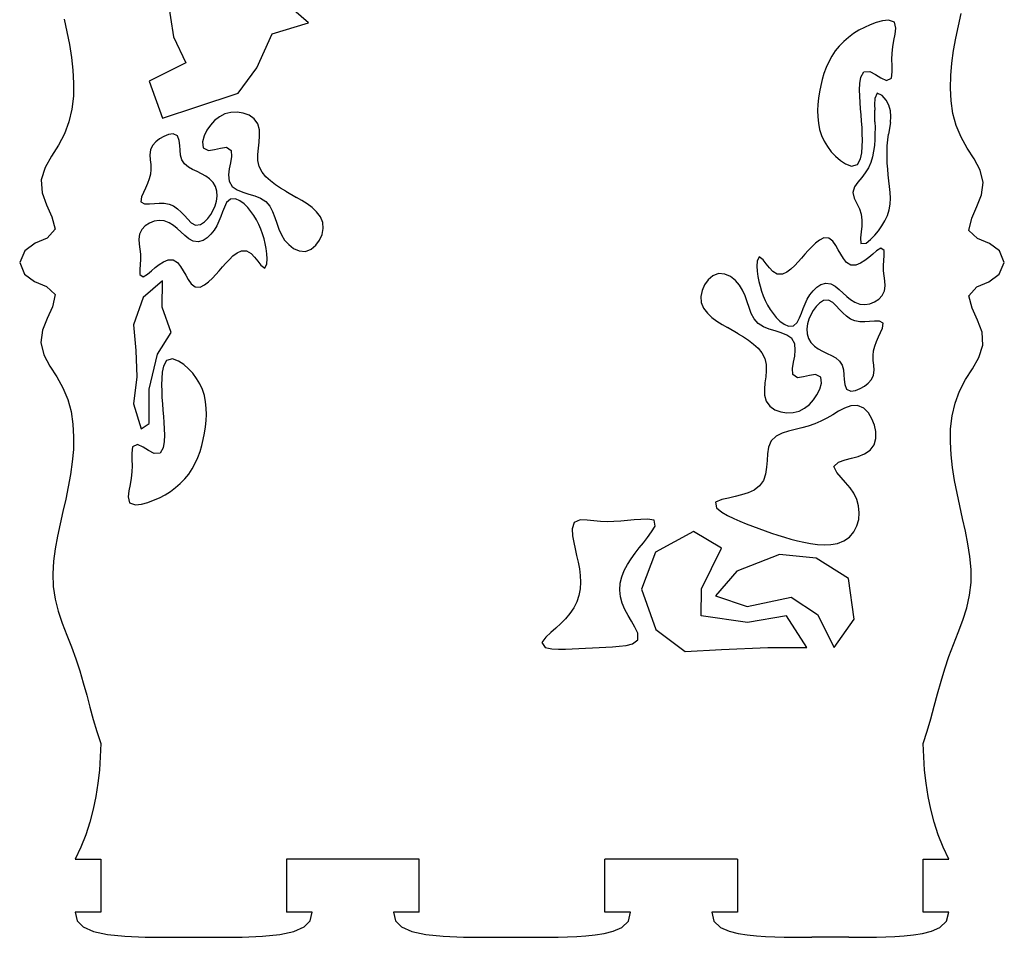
# Model space of a CAD drawing. Extents: x -113 to 113, y -103 to 103.
# Tile 3 of 6: x 22 to 57, y -102 to -70. Entities that reach past the tile are written whole.
import ezdxf

# ---------------------------------------------------------------- set-up
doc = ezdxf.new("R2010")
doc.units = 0
doc.header["$MEASUREMENT"] = 0
doc.layers.get('0').update_dxf_attribs({"linetype": 'CONTINUOUS'})

msp = doc.modelspace()

# ---------------------------------------------------------------- linework, layer by layer
for p, q in [((27.157, -68.78), (27.367, -70.159)), ((32.131, -69.669), (31.441, -69.069)), ((23.502, -69.541), (23.599, -69.988)), ((52.418, -69.598), (52.202, -69.657)), ((52.639, -69.572), (52.418, -69.598)), ((52.847, -69.64), (52.639, -69.572)), ((55.104, -69.769), (55.201, -69.333)), ((30.849, -70.055), (32.131, -69.669)), ((51.592, -69.932), (51.402, -70.05)), ((51.789, -69.827), (51.592, -69.932)), ((51.993, -69.735), (51.789, -69.827)), ((52.202, -69.657), (51.993, -69.735)), ((52.898, -69.852), (52.847, -69.64)), ((52.867, -70.074), (52.898, -69.852)), ((55.013, -70.207), (55.104, -69.769)), ((23.599, -69.988), (23.686, -70.438)), ((27.367, -70.159), (27.796, -71.082)), ((30.305, -71.258), (30.849, -70.055)), ((51.222, -70.181), (51.053, -70.327)), ((51.402, -70.05), (51.222, -70.181)), ((52.786, -70.513), (52.824, -70.292)), ((52.824, -70.292), (52.867, -70.074)), ((54.935, -70.647), (55.013, -70.207)), ((23.686, -70.438), (23.758, -70.89)), ((50.897, -70.487), (50.756, -70.661)), ((51.053, -70.327), (50.897, -70.487)), ((52.761, -70.734), (52.786, -70.513)), ((23.758, -70.89), (23.81, -71.345)), ((50.631, -70.846), (50.523, -71.042)), ((50.756, -70.661), (50.631, -70.846)), ((52.755, -70.958), (52.761, -70.734)), ((52.759, -71.181), (52.755, -70.958)), ((54.872, -71.089), (54.935, -70.647)), ((27.796, -71.082), (26.509, -71.729)), ((29.646, -72.152), (30.305, -71.258)), ((50.431, -71.245), (50.354, -71.455)), ((50.523, -71.042), (50.431, -71.245)), ((52.762, -71.404), (52.759, -71.181)), ((54.833, -71.535), (54.872, -71.089)), ((23.81, -71.345), (23.834, -71.803)), ((50.291, -71.669), (50.24, -71.887)), ((50.354, -71.455), (50.291, -71.669)), ((51.62, -71.81), (51.654, -71.589)), ((51.654, -71.589), (51.764, -71.399)), ((51.764, -71.399), (51.979, -71.391)), ((51.979, -71.391), (52.177, -71.493)), ((52.177, -71.493), (52.367, -71.611)), ((52.367, -71.611), (52.566, -71.711)), ((52.566, -71.711), (52.738, -71.626)), ((52.738, -71.626), (52.762, -71.404)), ((54.821, -71.981), (54.833, -71.535)), ((23.834, -71.803), (23.825, -72.261)), ((26.509, -71.729), (26.973, -73.041)), ((50.24, -71.887), (50.198, -72.106)), ((51.614, -72.033), (51.62, -71.81)), ((51.62, -72.256), (51.614, -72.033)), ((54.846, -72.428), (54.821, -71.981)), ((23.825, -72.261), (23.772, -72.716)), ((28.194, -72.641), (29.646, -72.152)), ((50.166, -72.327), (50.142, -72.549)), ((50.198, -72.106), (50.166, -72.327)), ((51.634, -72.479), (51.62, -72.256)), ((52.156, -72.343), (52.145, -72.551)), ((52.234, -72.158), (52.156, -72.343)), ((52.413, -72.24), (52.234, -72.158)), ((52.548, -72.398), (52.413, -72.24)), ((23.772, -72.716), (23.67, -73.163)), ((26.973, -73.041), (28.194, -72.641)), ((50.142, -72.549), (50.13, -72.772)), ((51.65, -72.702), (51.634, -72.479)), ((51.668, -72.924), (51.65, -72.702)), ((52.145, -72.551), (52.147, -72.758)), ((52.651, -72.578), (52.548, -72.398)), ((52.709, -72.777), (52.651, -72.578)), ((54.913, -72.87), (54.846, -72.428)), ((28.988, -72.985), (28.815, -73.12)), ((29.184, -72.889), (28.988, -72.985)), ((29.396, -72.835), (29.184, -72.889)), ((29.614, -72.826), (29.396, -72.835)), ((29.83, -72.859), (29.614, -72.826)), ((30.034, -72.937), (29.83, -72.859)), ((30.213, -73.063), (30.034, -72.937)), ((30.343, -73.237), (30.213, -73.063)), ((50.13, -72.772), (50.133, -72.996)), ((50.133, -72.996), (50.156, -73.218)), ((51.685, -73.147), (51.668, -72.924)), ((52.157, -73.172), (52.147, -72.758)), ((52.701, -73.19), (52.721, -72.984)), ((52.721, -72.984), (52.709, -72.777)), ((55.029, -73.302), (54.913, -72.87)), ((23.67, -73.163), (23.514, -73.594)), ((28.669, -73.282), (28.548, -73.464)), ((28.815, -73.12), (28.669, -73.282)), ((30.402, -73.447), (30.343, -73.237)), ((50.156, -73.218), (50.2, -73.437)), ((51.699, -73.37), (51.685, -73.147)), ((51.709, -73.593), (51.699, -73.37)), ((52.157, -73.172), (52.16, -73.379)), ((52.16, -73.379), (52.158, -73.586)), ((52.701, -73.19), (52.633, -73.599)), ((55.199, -73.715), (55.029, -73.302)), ((23.514, -73.594), (23.3, -73.998)), ((26.872, -73.768), (26.736, -73.876)), ((27.022, -73.682), (26.872, -73.768)), ((27.183, -73.62), (27.022, -73.682)), ((27.354, -73.597), (27.183, -73.62)), ((27.507, -73.668), (27.354, -73.597)), ((27.569, -73.827), (27.507, -73.668)), ((28.453, -73.661), (28.394, -73.871)), ((28.548, -73.464), (28.453, -73.661)), ((30.389, -73.883), (30.409, -73.665)), ((30.409, -73.665), (30.402, -73.447)), ((50.2, -73.437), (50.267, -73.65)), ((50.267, -73.65), (50.359, -73.854)), ((51.714, -73.816), (51.709, -73.593)), ((52.158, -73.586), (52.151, -73.793)), ((52.608, -73.805), (52.633, -73.599)), ((55.421, -74.103), (55.199, -73.715)), ((23.3, -73.998), (23.054, -74.385)), ((26.621, -74.005), (26.547, -74.161)), ((26.736, -73.876), (26.621, -74.005)), ((27.587, -73.999), (27.569, -73.827)), ((27.597, -74.172), (27.587, -73.999)), ((28.394, -73.871), (28.412, -74.085)), ((28.412, -74.085), (28.597, -74.179)), ((28.812, -74.149), (29.025, -74.098)), ((29.025, -74.098), (29.241, -74.067)), ((29.241, -74.067), (29.407, -74.178)), ((30.342, -74.317), (30.363, -74.099)), ((30.363, -74.099), (30.389, -73.883)), ((50.359, -73.854), (50.475, -74.045)), ((50.475, -74.045), (50.611, -74.222)), ((51.689, -74.262), (51.709, -74.039)), ((51.709, -74.039), (51.714, -73.816)), ((52.135, -74), (52.109, -74.206)), ((52.151, -73.793), (52.135, -74)), ((52.584, -74.219), (52.592, -74.011)), ((52.592, -74.011), (52.608, -73.805)), ((55.662, -74.48), (55.421, -74.103)), ((23.054, -74.385), (22.827, -74.783)), ((26.547, -74.161), (26.526, -74.333)), ((26.526, -74.333), (26.539, -74.505)), ((27.614, -74.344), (27.597, -74.172)), ((27.662, -74.51), (27.614, -74.344)), ((28.597, -74.179), (28.812, -74.149)), ((29.412, -74.396), (29.378, -74.611)), ((29.407, -74.178), (29.412, -74.396)), ((30.346, -74.535), (30.342, -74.317)), ((50.611, -74.222), (50.764, -74.385)), ((50.764, -74.385), (50.933, -74.532)), ((51.642, -74.48), (51.689, -74.262)), ((52.068, -74.409), (52.008, -74.608)), ((52.109, -74.206), (52.068, -74.409)), ((52.584, -74.426), (52.584, -74.219)), ((52.592, -74.633), (52.584, -74.426)), ((22.827, -74.783), (22.689, -75.218)), ((26.539, -74.505), (26.559, -74.677)), ((26.559, -74.677), (26.568, -74.849)), ((27.756, -74.656), (27.662, -74.51)), ((27.889, -74.767), (27.756, -74.656)), ((28.038, -74.853), (27.889, -74.767)), ((29.378, -74.611), (29.337, -74.826)), ((30.394, -74.748), (30.346, -74.535)), ((30.495, -74.942), (30.394, -74.748)), ((50.933, -74.532), (51.119, -74.656)), ((51.119, -74.656), (51.327, -74.734)), ((51.327, -74.734), (51.534, -74.674)), ((51.534, -74.674), (51.642, -74.48)), ((51.924, -74.798), (51.814, -74.973)), ((52.008, -74.608), (51.924, -74.798)), ((52.606, -74.84), (52.592, -74.633)), ((55.87, -74.875), (55.662, -74.48)), ((26.549, -75.021), (26.505, -75.188)), ((26.568, -74.849), (26.549, -75.021)), ((28.195, -74.927), (28.038, -74.853)), ((28.35, -75.002), (28.195, -74.927)), ((28.502, -75.085), (28.35, -75.002)), ((28.642, -75.187), (28.502, -75.085)), ((29.337, -74.826), (29.314, -75.043)), ((29.314, -75.043), (29.331, -75.26)), ((30.633, -75.111), (30.495, -74.942)), ((30.794, -75.258), (30.633, -75.111)), ((51.687, -75.138), (51.556, -75.298)), ((51.814, -74.973), (51.687, -75.138)), ((52.626, -75.046), (52.606, -74.84)), ((52.649, -75.252), (52.626, -75.046)), ((55.976, -75.308), (55.87, -74.875)), ((22.689, -75.218), (22.717, -75.674)), ((26.372, -75.508), (26.299, -75.664)), ((26.442, -75.35), (26.372, -75.508)), ((26.505, -75.188), (26.442, -75.35)), ((28.762, -75.31), (28.642, -75.187)), ((28.852, -75.458), (28.762, -75.31)), ((28.901, -75.624), (28.852, -75.458)), ((29.331, -75.26), (29.439, -75.448)), ((29.439, -75.448), (29.618, -75.572)), ((30.969, -75.389), (30.794, -75.258)), ((31.151, -75.509), (30.969, -75.389)), ((31.338, -75.622), (31.151, -75.509)), ((51.437, -75.468), (51.378, -75.665)), ((51.556, -75.298), (51.437, -75.468)), ((52.673, -75.458), (52.649, -75.252)), ((52.693, -75.664), (52.673, -75.458)), ((55.919, -75.749), (55.976, -75.308)), ((22.717, -75.674), (22.873, -76.104)), ((26.232, -75.824), (26.205, -75.993)), ((26.299, -75.664), (26.232, -75.824)), ((28.882, -75.968), (28.907, -75.797)), ((28.907, -75.797), (28.901, -75.624)), ((29.618, -75.572), (29.82, -75.655)), ((29.82, -75.655), (30.029, -75.719)), ((30.029, -75.719), (30.238, -75.783)), ((30.238, -75.783), (30.44, -75.864)), ((30.44, -75.864), (30.623, -75.983)), ((31.338, -75.622), (31.716, -75.84)), ((31.904, -75.951), (31.716, -75.84)), ((51.378, -75.665), (51.426, -75.866)), ((52.701, -75.871), (52.693, -75.664)), ((55.756, -76.166), (55.919, -75.749)), ((22.873, -76.104), (23.06, -76.522)), ((26.205, -75.993), (26.345, -76.071)), ((26.345, -76.071), (26.518, -76.067)), ((26.518, -76.067), (26.69, -76.052)), ((26.69, -76.052), (26.862, -76.042)), ((26.862, -76.042), (27.035, -76.046)), ((27.035, -76.046), (27.206, -76.076)), ((27.206, -76.076), (27.366, -76.141)), ((27.366, -76.141), (27.508, -76.24)), ((28.767, -76.293), (28.834, -76.134)), ((28.834, -76.134), (28.882, -75.968)), ((29.162, -76.179), (29.099, -76.348)), ((29.243, -76.02), (29.162, -76.179)), ((29.373, -75.899), (29.243, -76.02)), ((29.55, -75.891), (29.373, -75.899)), ((29.714, -75.963), (29.55, -75.891)), ((29.858, -76.07), (29.714, -75.963)), ((29.986, -76.197), (29.858, -76.07)), ((30.101, -76.335), (29.986, -76.197)), ((30.623, -75.983), (30.766, -76.149)), ((30.766, -76.149), (30.869, -76.341)), ((32.087, -76.07), (31.904, -75.951)), ((32.262, -76.2), (32.087, -76.07)), ((32.423, -76.348), (32.262, -76.2)), ((51.426, -75.866), (51.517, -76.052)), ((51.517, -76.052), (51.605, -76.24)), ((52.656, -76.283), (52.69, -76.078)), ((52.69, -76.078), (52.701, -75.871)), ((55.575, -76.574), (55.756, -76.166)), ((23.06, -76.522), (23.182, -76.962)), ((27.508, -76.24), (27.636, -76.357)), ((27.636, -76.357), (27.753, -76.484)), ((27.753, -76.484), (27.869, -76.612)), ((28.582, -76.585), (28.683, -76.444)), ((28.683, -76.444), (28.767, -76.293)), ((29.038, -76.516), (28.971, -76.683)), ((29.099, -76.348), (29.038, -76.516)), ((30.204, -76.482), (30.101, -76.335)), ((30.296, -76.635), (30.204, -76.482)), ((30.869, -76.341), (30.948, -76.544)), ((30.948, -76.544), (31.017, -76.751)), ((32.557, -76.521), (32.423, -76.348)), ((32.642, -76.722), (32.557, -76.521)), ((51.605, -76.24), (51.668, -76.437)), ((51.668, -76.437), (51.693, -76.643)), ((52.509, -76.67), (52.595, -76.481)), ((52.595, -76.481), (52.656, -76.283)), ((26.366, -76.847), (26.24, -76.976)), ((26.517, -76.751), (26.366, -76.847)), ((26.684, -76.684), (26.517, -76.751)), ((26.861, -76.653), (26.684, -76.684)), ((27.04, -76.669), (26.861, -76.653)), ((27.208, -76.732), (27.04, -76.669)), ((27.359, -76.829), (27.208, -76.732)), ((27.498, -76.942), (27.359, -76.829)), ((27.869, -76.612), (27.994, -76.732)), ((27.994, -76.732), (28.145, -76.815)), ((28.145, -76.815), (28.315, -76.8)), ((28.315, -76.8), (28.461, -76.708)), ((28.461, -76.708), (28.582, -76.585)), ((28.892, -76.844), (28.798, -76.997)), ((28.971, -76.683), (28.892, -76.844)), ((30.378, -76.795), (30.296, -76.635)), ((30.45, -76.96), (30.378, -76.795)), ((31.017, -76.751), (31.09, -76.957)), ((32.659, -76.939), (32.642, -76.722)), ((51.689, -76.85), (51.67, -77.057)), ((51.693, -76.643), (51.689, -76.85)), ((52.282, -77.016), (52.403, -76.848)), ((52.403, -76.848), (52.509, -76.67)), ((55.477, -77.006), (55.575, -76.574)), ((23.182, -76.962), (22.901, -77.285)), ((26.161, -77.137), (26.14, -77.315)), ((26.24, -76.976), (26.161, -77.137)), ((27.498, -76.942), (27.763, -77.184)), ((27.902, -77.298), (27.763, -77.184)), ((28.687, -77.138), (28.558, -77.263)), ((28.798, -76.997), (28.687, -77.138)), ((30.511, -77.128), (30.45, -76.96)), ((30.563, -77.3), (30.511, -77.128)), ((31.09, -76.957), (31.178, -77.157)), ((31.178, -77.157), (31.291, -77.345)), ((32.522, -77.351), (32.613, -77.152)), ((32.613, -77.152), (32.659, -76.939)), ((51.67, -77.057), (51.648, -77.263)), ((52.003, -77.323), (52.149, -77.175)), ((52.149, -77.175), (52.282, -77.016)), ((55.786, -77.297), (55.477, -77.006)), ((22.476, -77.455), (22.108, -77.724)), ((22.901, -77.285), (22.476, -77.455)), ((26.14, -77.315), (26.154, -77.495)), ((26.154, -77.495), (26.178, -77.672)), ((28.059, -77.385), (27.902, -77.298)), ((28.236, -77.413), (28.059, -77.385)), ((28.408, -77.362), (28.236, -77.413)), ((28.558, -77.263), (28.408, -77.362)), ((30.605, -77.474), (30.563, -77.3)), ((30.639, -77.65), (30.605, -77.474)), ((31.291, -77.345), (31.435, -77.509)), ((31.435, -77.509), (31.608, -77.642)), ((32.229, -77.672), (32.394, -77.528)), ((32.394, -77.528), (32.522, -77.351)), ((49.92, -77.583), (49.796, -77.713)), ((50.05, -77.46), (49.92, -77.583)), ((50.192, -77.35), (50.05, -77.46)), ((50.353, -77.271), (50.192, -77.35)), ((50.53, -77.275), (50.353, -77.271)), ((50.668, -77.387), (50.53, -77.275)), ((50.771, -77.534), (50.668, -77.387)), ((50.859, -77.69), (50.771, -77.534)), ((51.648, -77.263), (51.659, -77.468)), ((51.659, -77.468), (51.841, -77.452)), ((51.841, -77.452), (52.003, -77.323)), ((56.201, -77.465), (55.786, -77.297)), ((56.555, -77.732), (56.201, -77.465)), ((22.108, -77.724), (21.928, -78.14)), ((26.178, -77.672), (26.196, -77.85)), ((26.196, -77.85), (26.201, -78.03)), ((29.338, -78.032), (29.467, -77.908)), ((29.467, -77.908), (29.609, -77.798)), ((29.609, -77.798), (29.772, -77.724)), ((29.772, -77.724), (29.95, -77.727)), ((29.95, -77.727), (30.105, -77.818)), ((30.105, -77.818), (30.228, -77.949)), ((30.228, -77.949), (30.339, -78.09)), ((30.664, -77.828), (30.639, -77.65)), ((30.676, -78.007), (30.664, -77.828)), ((31.608, -77.642), (31.807, -77.732)), ((31.807, -77.732), (32.025, -77.748)), ((32.025, -77.748), (32.229, -77.672)), ((48.068, -77.945), (47.988, -78.094)), ((48.207, -78.049), (48.068, -77.945)), ((49.677, -77.846), (49.559, -77.982)), ((49.796, -77.713), (49.677, -77.846)), ((50.946, -77.847), (50.859, -77.69)), ((51.039, -78), (50.946, -77.847)), ((52.076, -77.844), (51.937, -77.958)), ((52.215, -77.731), (52.076, -77.844)), ((52.365, -77.634), (52.215, -77.731)), ((52.481, -77.714), (52.365, -77.634)), ((52.465, -78.072), (52.479, -77.893)), ((52.479, -77.893), (52.481, -77.714)), ((56.728, -78.14), (56.555, -77.732)), ((21.928, -78.14), (22.101, -78.548)), ((26.191, -78.209), (26.177, -78.388)), ((26.201, -78.03), (26.191, -78.209)), ((26.719, -78.322), (26.861, -78.213)), ((26.861, -78.213), (27.012, -78.115)), ((27.012, -78.115), (27.176, -78.044)), ((27.176, -78.044), (27.354, -78.043)), ((27.354, -78.043), (27.504, -78.14)), ((27.504, -78.14), (27.617, -78.28)), ((27.617, -78.28), (27.711, -78.433)), ((28.98, -78.434), (29.097, -78.299)), ((29.097, -78.299), (29.216, -78.164)), ((29.216, -78.164), (29.338, -78.032)), ((30.339, -78.09), (30.449, -78.232)), ((30.449, -78.232), (30.589, -78.336)), ((30.589, -78.336), (30.668, -78.186)), ((30.668, -78.186), (30.676, -78.007)), ((47.988, -78.094), (47.981, -78.273)), ((47.981, -78.273), (47.993, -78.452)), ((48.317, -78.19), (48.207, -78.049)), ((48.428, -78.331), (48.317, -78.19)), ((49.319, -78.248), (49.189, -78.373)), ((49.441, -78.117), (49.319, -78.248)), ((49.559, -77.982), (49.441, -78.117)), ((51.152, -78.14), (51.039, -78)), ((51.303, -78.237), (51.152, -78.14)), ((51.48, -78.237), (51.303, -78.237)), ((51.645, -78.165), (51.48, -78.237)), ((51.795, -78.067), (51.645, -78.165)), ((51.937, -77.958), (51.795, -78.067)), ((52.456, -78.251), (52.465, -78.072)), ((52.46, -78.43), (52.456, -78.251)), ((56.548, -78.557), (56.728, -78.14)), ((22.101, -78.548), (22.456, -78.816)), ((26.177, -78.388), (26.175, -78.567)), ((26.175, -78.567), (26.291, -78.647)), ((26.291, -78.647), (26.441, -78.549)), ((26.441, -78.549), (26.581, -78.436)), ((26.581, -78.436), (26.719, -78.322)), ((27.711, -78.433), (27.797, -78.59)), ((27.797, -78.59), (27.886, -78.746)), ((28.737, -78.698), (28.86, -78.568)), ((28.86, -78.568), (28.98, -78.434)), ((46.427, -78.609), (46.262, -78.752)), ((46.632, -78.532), (46.427, -78.609)), ((46.849, -78.548), (46.632, -78.532)), ((47.049, -78.638), (46.849, -78.548)), ((47.222, -78.772), (47.049, -78.638)), ((47.993, -78.452), (48.017, -78.63)), ((48.017, -78.63), (48.051, -78.806)), ((48.551, -78.463), (48.428, -78.331)), ((48.706, -78.553), (48.551, -78.463)), ((48.884, -78.556), (48.706, -78.553)), ((49.047, -78.482), (48.884, -78.556)), ((49.189, -78.373), (49.047, -78.482)), ((52.479, -78.608), (52.46, -78.43)), ((52.503, -78.786), (52.479, -78.608)), ((56.18, -78.825), (56.548, -78.557)), ((22.456, -78.816), (22.87, -78.983)), ((22.87, -78.983), (23.18, -79.274)), ((26.979, -78.789), (26.292, -79.375)), ((26.968, -79.717), (26.979, -78.789)), ((27.886, -78.746), (27.988, -78.894)), ((27.988, -78.894), (28.127, -79.005)), ((28.303, -79.009), (28.464, -78.93)), ((28.464, -78.93), (28.606, -78.821)), ((28.606, -78.821), (28.737, -78.698)), ((46.135, -78.93), (46.044, -79.128)), ((46.262, -78.752), (46.135, -78.93)), ((47.366, -78.936), (47.222, -78.772)), ((47.478, -79.123), (47.366, -78.936)), ((48.051, -78.806), (48.094, -78.98)), ((48.094, -78.98), (48.145, -79.152)), ((50.098, -79.017), (50.248, -78.918)), ((50.248, -78.918), (50.42, -78.867)), ((50.42, -78.867), (50.597, -78.895)), ((50.597, -78.895), (50.754, -78.982)), ((50.754, -78.982), (50.893, -79.096)), ((52.496, -79.144), (52.517, -78.966)), ((52.517, -78.966), (52.503, -78.786)), ((55.474, -79.319), (55.755, -78.996)), ((55.755, -78.996), (56.18, -78.825)), ((23.18, -79.274), (23.082, -79.706)), ((28.127, -79.005), (28.303, -79.009)), ((46.044, -79.128), (45.997, -79.341)), ((45.997, -79.341), (46.014, -79.559)), ((47.566, -79.323), (47.478, -79.123)), ((47.639, -79.529), (47.566, -79.323)), ((48.145, -79.152), (48.207, -79.321)), ((48.207, -79.321), (48.278, -79.485)), ((49.764, -79.436), (49.858, -79.283)), ((49.858, -79.283), (49.969, -79.142)), ((49.969, -79.142), (50.098, -79.017)), ((50.893, -79.096), (51.158, -79.338)), ((51.158, -79.338), (51.297, -79.452)), ((52.291, -79.433), (52.416, -79.305)), ((52.416, -79.305), (52.496, -79.144)), ((55.596, -79.758), (55.474, -79.319)), ((26.292, -79.375), (25.956, -80.342)), ((46.014, -79.559), (46.099, -79.76)), ((47.708, -79.736), (47.639, -79.529)), ((48.278, -79.485), (48.36, -79.645)), ((48.36, -79.645), (48.453, -79.799)), ((49.618, -79.764), (49.685, -79.598)), ((49.685, -79.598), (49.764, -79.436)), ((50.195, -79.572), (50.075, -79.696)), ((50.342, -79.48), (50.195, -79.572)), ((50.512, -79.466), (50.342, -79.48)), ((50.663, -79.549), (50.512, -79.466)), ((50.787, -79.668), (50.663, -79.549)), ((50.903, -79.797), (50.787, -79.668)), ((51.297, -79.452), (51.449, -79.548)), ((51.449, -79.548), (51.617, -79.611)), ((51.617, -79.611), (51.796, -79.627)), ((51.796, -79.627), (51.973, -79.597)), ((51.973, -79.597), (52.139, -79.53)), ((52.139, -79.53), (52.291, -79.433)), ((23.082, -79.706), (22.9, -80.115)), ((27.278, -80.616), (26.968, -79.717)), ((46.099, -79.76), (46.233, -79.933)), ((46.233, -79.933), (46.394, -80.081)), ((47.787, -79.939), (47.708, -79.736)), ((47.891, -80.132), (47.787, -79.939)), ((48.453, -79.799), (48.556, -79.946)), ((48.556, -79.946), (48.67, -80.084)), ((49.494, -80.101), (49.558, -79.933)), ((49.558, -79.933), (49.618, -79.764)), ((49.89, -79.987), (49.823, -80.146)), ((49.974, -79.836), (49.89, -79.987)), ((50.075, -79.696), (49.974, -79.836)), ((51.021, -79.923), (50.903, -79.797)), ((51.148, -80.04), (51.021, -79.923)), ((51.291, -80.139), (51.148, -80.04)), ((55.783, -80.176), (55.596, -79.758)), ((22.9, -80.115), (22.738, -80.531)), ((25.956, -80.342), (26.034, -81.248)), ((46.394, -80.081), (46.569, -80.21)), ((46.569, -80.21), (46.753, -80.329)), ((46.753, -80.329), (46.94, -80.441)), ((48.033, -80.297), (47.891, -80.132)), ((48.216, -80.416), (48.033, -80.297)), ((48.67, -80.084), (48.799, -80.21)), ((48.799, -80.21), (48.943, -80.317)), ((48.943, -80.317), (49.106, -80.389)), ((49.106, -80.389), (49.283, -80.381)), ((49.283, -80.381), (49.413, -80.261)), ((49.413, -80.261), (49.494, -80.101)), ((49.774, -80.312), (49.749, -80.484)), ((49.823, -80.146), (49.774, -80.312)), ((51.45, -80.205), (51.291, -80.139)), ((51.621, -80.234), (51.45, -80.205)), ((51.794, -80.239), (51.621, -80.234)), ((51.967, -80.228), (51.794, -80.239)), ((52.139, -80.214), (51.967, -80.228)), ((52.312, -80.209), (52.139, -80.214)), ((52.452, -80.288), (52.312, -80.209)), ((52.424, -80.457), (52.452, -80.288)), ((55.94, -80.607), (55.783, -80.176)), ((22.738, -80.531), (22.68, -80.973)), ((26.794, -81.379), (27.278, -80.616)), ((47.319, -80.659), (46.94, -80.441)), ((47.319, -80.659), (47.505, -80.771)), ((48.419, -80.497), (48.216, -80.416)), ((48.627, -80.561), (48.419, -80.497)), ((48.836, -80.626), (48.627, -80.561)), ((49.038, -80.708), (48.836, -80.626)), ((49.218, -80.832), (49.038, -80.708)), ((49.749, -80.484), (49.756, -80.657)), ((49.756, -80.657), (49.804, -80.822)), ((52.285, -80.773), (52.357, -80.616)), ((52.357, -80.616), (52.424, -80.457)), ((55.967, -81.062), (55.94, -80.607)), ((22.68, -80.973), (22.786, -81.406)), ((47.505, -80.771), (47.688, -80.891)), ((47.688, -80.891), (47.862, -81.022)), ((47.862, -81.022), (48.023, -81.17)), ((49.326, -81.02), (49.218, -80.832)), ((49.342, -81.238), (49.326, -81.02)), ((49.804, -80.822), (49.894, -80.97)), ((49.894, -80.97), (50.015, -81.094)), ((52.151, -81.092), (52.214, -80.931)), ((52.214, -80.931), (52.285, -80.773)), ((55.829, -81.498), (55.967, -81.062)), ((22.786, -81.406), (22.995, -81.801)), ((26.034, -81.248), (26.068, -82.184)), ((26.5, -82.619), (26.794, -81.379)), ((48.023, -81.17), (48.162, -81.339)), ((48.162, -81.339), (48.262, -81.533)), ((49.319, -81.454), (49.342, -81.238)), ((50.015, -81.094), (50.154, -81.195)), ((50.154, -81.195), (50.306, -81.278)), ((50.306, -81.278), (50.462, -81.353)), ((50.462, -81.353), (50.618, -81.427)), ((50.618, -81.427), (50.768, -81.513)), ((52.089, -81.431), (52.107, -81.259)), ((52.097, -81.604), (52.089, -81.431)), ((52.107, -81.259), (52.151, -81.092)), ((27.122, -81.606), (27.014, -81.8)), ((27.329, -81.546), (27.122, -81.606)), ((27.538, -81.625), (27.329, -81.546)), ((27.724, -81.748), (27.538, -81.625)), ((27.892, -81.895), (27.724, -81.748)), ((48.262, -81.533), (48.311, -81.745)), ((48.311, -81.745), (48.314, -81.964)), ((49.245, -81.885), (49.279, -81.669)), ((49.279, -81.669), (49.319, -81.454)), ((50.768, -81.513), (50.901, -81.625)), ((50.901, -81.625), (50.994, -81.77)), ((50.994, -81.77), (51.043, -81.936)), ((52.117, -81.775), (52.097, -81.604)), ((52.13, -81.948), (52.117, -81.775)), ((55.602, -81.895), (55.829, -81.498)), ((22.995, -81.801), (23.235, -82.178)), ((26.967, -82.018), (26.948, -82.241)), ((27.014, -81.8), (26.967, -82.018)), ((28.046, -82.058), (27.892, -81.895)), ((28.182, -82.235), (28.046, -82.058)), ((48.314, -81.964), (48.294, -82.181)), ((49.249, -82.102), (49.245, -81.885)), ((49.415, -82.214), (49.249, -82.102)), ((50.06, -82.101), (49.844, -82.132)), ((50.244, -82.195), (50.06, -82.101)), ((51.043, -81.936), (51.06, -82.108)), ((51.06, -82.108), (51.069, -82.281)), ((52.036, -82.275), (52.109, -82.119)), ((52.109, -82.119), (52.13, -81.948)), ((55.356, -82.282), (55.602, -81.895)), ((23.235, -82.178), (23.457, -82.565)), ((26.068, -82.184), (25.949, -83.135)), ((26.948, -82.241), (26.943, -82.464)), ((26.943, -82.464), (26.947, -82.688)), ((28.297, -82.427), (28.182, -82.235)), ((28.389, -82.63), (28.297, -82.427)), ((48.267, -82.398), (48.248, -82.615)), ((48.294, -82.181), (48.267, -82.398)), ((49.631, -82.182), (49.415, -82.214)), ((49.844, -82.132), (49.631, -82.182)), ((50.203, -82.62), (50.263, -82.41)), ((50.263, -82.41), (50.244, -82.195)), ((51.069, -82.281), (51.087, -82.453)), ((51.087, -82.453), (51.15, -82.613)), ((51.785, -82.512), (51.92, -82.405)), ((51.92, -82.405), (52.036, -82.275)), ((55.143, -82.687), (55.356, -82.282)), ((23.457, -82.565), (23.627, -82.979)), ((26.508, -83.826), (26.5, -82.619)), ((26.947, -82.688), (26.957, -82.911)), ((28.457, -82.843), (28.389, -82.63)), ((48.248, -82.615), (48.255, -82.833)), ((49.987, -82.998), (50.108, -82.816)), ((50.108, -82.816), (50.203, -82.62)), ((51.15, -82.613), (51.302, -82.683)), ((51.302, -82.683), (51.474, -82.66)), ((51.474, -82.66), (51.635, -82.598)), ((51.635, -82.598), (51.785, -82.512)), ((54.986, -83.118), (55.143, -82.687)), ((23.627, -82.979), (23.743, -83.411)), ((25.949, -83.135), (26.224, -84.02)), ((26.957, -82.911), (26.971, -83.133)), ((26.971, -83.133), (26.988, -83.356)), ((28.501, -83.062), (28.457, -82.843)), ((28.523, -83.285), (28.501, -83.062)), ((48.255, -82.833), (48.314, -83.043)), ((48.314, -83.043), (48.444, -83.218)), ((49.669, -83.295), (49.841, -83.161)), ((49.841, -83.161), (49.987, -82.998)), ((54.884, -83.564), (54.986, -83.118)), ((23.743, -83.411), (23.811, -83.853)), ((26.988, -83.356), (27.006, -83.579)), ((28.514, -83.731), (28.526, -83.508)), ((28.526, -83.508), (28.523, -83.285)), ((48.444, -83.218), (48.622, -83.343)), ((48.622, -83.343), (48.826, -83.421)), ((48.826, -83.421), (49.042, -83.455)), ((49.042, -83.455), (49.26, -83.445)), ((49.26, -83.445), (49.472, -83.392)), ((49.472, -83.392), (49.669, -83.295)), ((50.869, -83.399), (50.664, -83.522)), ((51.08, -83.287), (50.869, -83.399)), ((51.304, -83.204), (51.08, -83.287)), ((51.542, -83.191), (51.304, -83.204)), ((51.759, -83.289), (51.542, -83.191)), ((51.925, -83.46), (51.759, -83.289)), ((52.05, -83.663), (51.925, -83.46)), ((23.811, -83.853), (23.835, -84.299)), ((26.224, -84.02), (26.508, -83.826)), ((27.006, -83.579), (27.023, -83.801)), ((27.023, -83.801), (27.036, -84.024)), ((28.491, -83.953), (28.514, -83.731)), ((50.026, -83.848), (49.799, -83.923)), ((50.246, -83.754), (50.026, -83.848)), ((50.458, -83.643), (50.246, -83.754)), ((50.664, -83.522), (50.458, -83.643)), ((52.139, -83.886), (52.05, -83.663)), ((54.832, -84.02), (54.884, -83.564)), ((27.036, -84.024), (27.043, -84.247)), ((28.416, -84.393), (28.458, -84.174)), ((28.458, -84.174), (28.491, -83.953)), ((48.877, -84.174), (48.664, -84.282)), ((49.105, -84.1), (48.877, -84.174)), ((49.336, -84.041), (49.105, -84.1)), ((49.568, -83.985), (49.336, -84.041)), ((49.799, -83.923), (49.568, -83.985)), ((52.19, -84.119), (52.139, -83.886)), ((52.193, -84.358), (52.19, -84.119)), ((54.822, -84.478), (54.832, -84.02)), ((23.835, -84.299), (23.824, -84.746)), ((27.037, -84.471), (27.003, -84.691)), ((27.043, -84.247), (27.037, -84.471)), ((28.365, -84.611), (28.416, -84.393)), ((48.492, -84.448), (48.399, -84.668)), ((48.664, -84.282), (48.492, -84.448)), ((52.131, -84.589), (52.193, -84.358)), ((54.846, -84.935), (54.822, -84.478)), ((23.824, -84.746), (23.784, -85.191)), ((25.918, -84.655), (25.894, -84.876)), ((25.894, -84.876), (25.897, -85.099)), ((26.09, -84.569), (25.918, -84.655)), ((26.289, -84.669), (26.09, -84.569)), ((26.479, -84.788), (26.289, -84.669)), ((26.678, -84.889), (26.479, -84.788)), ((26.893, -84.881), (26.678, -84.889)), ((27.003, -84.691), (26.893, -84.881)), ((28.225, -85.035), (28.302, -84.825)), ((28.302, -84.825), (28.365, -84.611)), ((48.361, -84.904), (48.344, -85.142)), ((48.399, -84.668), (48.361, -84.904)), ((51.562, -84.994), (51.784, -84.905)), ((51.784, -84.905), (51.985, -84.777)), ((51.985, -84.777), (52.131, -84.589)), ((23.784, -85.191), (23.722, -85.633)), ((25.897, -85.099), (25.902, -85.323)), ((28.025, -85.434), (28.133, -85.239)), ((28.133, -85.239), (28.225, -85.035)), ((48.344, -85.142), (48.326, -85.38)), ((50.707, -85.348), (50.873, -85.193)), ((50.873, -85.193), (51.101, -85.121)), ((51.101, -85.121), (51.332, -85.061)), ((51.332, -85.061), (51.562, -84.994)), ((54.898, -85.39), (54.846, -84.935)), ((25.895, -85.546), (25.87, -85.768)), ((25.902, -85.323), (25.895, -85.546)), ((27.901, -85.619), (28.025, -85.434)), ((48.326, -85.38), (48.29, -85.617)), ((50.805, -85.562), (50.707, -85.348)), ((50.961, -85.743), (50.805, -85.562)), ((54.97, -85.843), (54.898, -85.39)), ((23.722, -85.633), (23.643, -86.073)), ((25.87, -85.768), (25.832, -85.988)), ((27.435, -86.099), (27.604, -85.953)), ((27.604, -85.953), (27.76, -85.793)), ((27.76, -85.793), (27.901, -85.619)), ((48.216, -85.844), (48.079, -86.041)), ((48.29, -85.617), (48.216, -85.844)), ((51.121, -85.92), (50.961, -85.743)), ((51.275, -86.103), (51.121, -85.92)), ((55.057, -86.292), (54.97, -85.843)), ((23.643, -86.073), (23.553, -86.511)), ((25.789, -86.207), (25.758, -86.428)), ((25.832, -85.988), (25.789, -86.207)), ((27.064, -86.349), (27.254, -86.231)), ((27.254, -86.231), (27.435, -86.099)), ((47.671, -86.284), (47.444, -86.359)), ((47.888, -86.184), (47.671, -86.284)), ((48.079, -86.041), (47.888, -86.184)), ((51.411, -86.3), (51.275, -86.103)), ((51.515, -86.515), (51.411, -86.3)), ((55.154, -86.74), (55.057, -86.292)), ((23.553, -86.511), (23.455, -86.947)), ((25.758, -86.428), (25.809, -86.641)), ((25.809, -86.641), (26.017, -86.708)), ((26.238, -86.683), (26.454, -86.623)), ((26.454, -86.623), (26.663, -86.546)), ((26.663, -86.546), (26.867, -86.454)), ((26.867, -86.454), (27.064, -86.349)), ((46.746, -86.523), (46.525, -86.611)), ((46.525, -86.611), (46.552, -86.816)), ((46.979, -86.468), (46.746, -86.523)), ((47.212, -86.417), (46.979, -86.468)), ((47.444, -86.359), (47.212, -86.417)), ((51.579, -86.746), (51.515, -86.515)), ((23.455, -86.947), (23.357, -87.383)), ((26.017, -86.708), (26.238, -86.683)), ((46.552, -86.816), (46.741, -86.962)), ((46.741, -86.962), (46.949, -87.081)), ((51.601, -86.984), (51.579, -86.746)), ((51.581, -87.222), (51.601, -86.984)), ((55.256, -87.186), (55.154, -86.74)), ((41.529, -87.335), (41.458, -87.56)), ((41.742, -87.24), (41.529, -87.335)), ((41.98, -87.244), (41.742, -87.24)), ((42.218, -87.27), (41.98, -87.244)), ((42.455, -87.293), (42.218, -87.27)), ((42.693, -87.303), (42.455, -87.293)), ((42.932, -87.3), (42.693, -87.303)), ((43.17, -87.285), (42.932, -87.3)), ((43.408, -87.265), (43.17, -87.285)), ((43.645, -87.242), (43.408, -87.265)), ((43.883, -87.221), (43.645, -87.242)), ((44.121, -87.211), (43.883, -87.221)), ((44.355, -87.25), (44.121, -87.211)), ((44.385, -87.461), (44.355, -87.25)), ((46.949, -87.081), (47.163, -87.187)), ((47.163, -87.187), (47.381, -87.285)), ((47.381, -87.285), (47.601, -87.377)), ((51.518, -87.453), (51.581, -87.222)), ((55.354, -87.634), (55.256, -87.186)), ((23.357, -87.383), (23.263, -87.82)), ((41.458, -87.56), (41.469, -87.798)), ((44.121, -87.857), (44.263, -87.666)), ((44.263, -87.666), (44.385, -87.461)), ((45.742, -87.647), (44.396, -88.384)), ((46.727, -88.239), (45.742, -87.647)), ((47.601, -87.377), (47.823, -87.465)), ((47.823, -87.465), (48.047, -87.549)), ((48.047, -87.549), (48.272, -87.629)), ((48.272, -87.629), (48.498, -87.706)), ((51.256, -87.849), (51.411, -87.667)), ((51.411, -87.667), (51.518, -87.453)), ((55.443, -88.083), (55.354, -87.634)), ((23.263, -87.82), (23.183, -88.26)), ((41.469, -87.798), (41.508, -88.034)), ((41.508, -88.034), (41.558, -88.267)), ((43.824, -88.231), (43.973, -88.045)), ((43.973, -88.045), (44.121, -87.857)), ((48.498, -87.706), (48.726, -87.78)), ((48.726, -87.78), (48.954, -87.851)), ((48.954, -87.851), (49.184, -87.917)), ((49.184, -87.917), (49.415, -87.977)), ((49.415, -87.977), (49.648, -88.03)), ((49.648, -88.03), (49.883, -88.073)), ((50.834, -88.068), (51.058, -87.984)), ((51.058, -87.984), (51.256, -87.849)), ((23.183, -88.26), (23.125, -88.703)), ((41.558, -88.267), (41.612, -88.499)), ((43.679, -88.42), (43.824, -88.231)), ((44.396, -88.384), (43.908, -89.689)), ((46.025, -89.679), (46.727, -88.239)), ((49.883, -88.073), (50.12, -88.104)), ((50.12, -88.104), (50.359, -88.118)), ((50.359, -88.118), (50.598, -88.108)), ((50.598, -88.108), (50.834, -88.068)), ((55.512, -88.536), (55.443, -88.083)), ((23.125, -88.703), (23.098, -89.149)), ((41.612, -88.499), (41.664, -88.732)), ((41.664, -88.732), (41.71, -88.966)), ((43.41, -88.815), (43.539, -88.614)), ((43.539, -88.614), (43.679, -88.42)), ((48.788, -88.459), (47.271, -89.05)), ((50.084, -88.598), (48.788, -88.459)), ((51.222, -89.306), (50.084, -88.598)), ((55.553, -88.992), (55.512, -88.536)), ((41.71, -88.966), (41.741, -89.203)), ((43.21, -89.248), (43.297, -89.026)), ((43.297, -89.026), (43.41, -88.815)), ((47.271, -89.05), (46.519, -89.921)), ((55.554, -89.45), (55.553, -88.992)), ((23.098, -89.149), (23.112, -89.595)), ((41.741, -89.203), (41.752, -89.441)), ((43.155, -89.481), (43.21, -89.248)), ((51.425, -90.754), (51.222, -89.306)), ((23.112, -89.595), (23.178, -90.038)), ((41.738, -89.68), (41.693, -89.914)), ((41.752, -89.441), (41.738, -89.68)), ((43.139, -89.719), (43.155, -89.481)), ((43.164, -89.957), (43.139, -89.719)), ((43.908, -89.689), (44.408, -91.119)), ((46.013, -90.635), (46.025, -89.679)), ((55.503, -89.906), (55.554, -89.45)), ((23.178, -90.038), (23.291, -90.47)), ((41.693, -89.914), (41.616, -90.14)), ((43.227, -90.187), (43.164, -89.957)), ((46.519, -89.921), (47.645, -90.301)), ((47.645, -90.301), (49.201, -89.968)), ((49.201, -89.968), (50.125, -90.583)), ((55.4, -90.352), (55.503, -89.906)), ((23.291, -90.47), (23.435, -90.893)), ((41.508, -90.353), (41.374, -90.551)), ((41.616, -90.14), (41.508, -90.353)), ((43.32, -90.407), (43.227, -90.187)), ((43.433, -90.617), (43.32, -90.407)), ((55.26, -90.788), (55.4, -90.352)), ((41.219, -90.733), (41.051, -90.902)), ((41.374, -90.551), (41.219, -90.733)), ((43.555, -90.822), (43.433, -90.617)), ((43.675, -91.028), (43.555, -90.822)), ((47.649, -90.872), (46.013, -90.635)), ((49.035, -90.63), (47.649, -90.872)), ((49.752, -91.746), (49.035, -90.63)), ((50.125, -90.583), (50.712, -91.746)), ((50.712, -91.746), (51.425, -90.754)), ((55.098, -91.217), (55.26, -90.788)), ((23.435, -90.893), (23.595, -91.31)), ((40.874, -91.063), (40.697, -91.222)), ((41.051, -90.902), (40.874, -91.063)), ((43.774, -91.245), (43.675, -91.028)), ((44.408, -91.119), (45.444, -91.886)), ((23.595, -91.31), (23.758, -91.727)), ((40.522, -91.385), (40.383, -91.578)), ((40.697, -91.222), (40.522, -91.385)), ((43.589, -91.618), (43.777, -91.479)), ((43.777, -91.479), (43.774, -91.245)), ((54.93, -91.643), (55.098, -91.217)), ((23.758, -91.727), (23.913, -92.146)), ((40.383, -91.578), (40.504, -91.75)), ((40.504, -91.75), (40.738, -91.795)), ((40.738, -91.795), (40.976, -91.809)), ((40.976, -91.809), (41.215, -91.809)), ((41.215, -91.809), (41.454, -91.802)), ((41.454, -91.802), (41.692, -91.791)), ((41.692, -91.791), (41.93, -91.778)), ((41.93, -91.778), (42.168, -91.764)), ((42.168, -91.764), (42.406, -91.751)), ((42.406, -91.751), (42.645, -91.738)), ((42.645, -91.738), (42.883, -91.724)), ((42.883, -91.724), (43.121, -91.706)), ((43.121, -91.706), (43.358, -91.676)), ((43.358, -91.676), (43.589, -91.618)), ((45.444, -91.886), (46.732, -91.819)), ((46.732, -91.819), (48.365, -91.755)), ((48.365, -91.755), (49.752, -91.746)), ((54.77, -92.072), (54.93, -91.643)), ((23.913, -92.146), (24.051, -92.57)), ((54.625, -92.507), (54.77, -92.072)), ((54.494, -92.945), (54.625, -92.507)), ((24.051, -92.57), (24.177, -92.999)), ((24.177, -92.999), (24.296, -93.43)), ((54.372, -93.387), (54.494, -92.945)), ((24.296, -93.43), (24.41, -93.862)), ((54.255, -93.83), (54.372, -93.387)), ((24.41, -93.862), (24.528, -94.293)), ((54.135, -94.272), (54.255, -93.83)), ((24.528, -94.293), (24.657, -94.721)), ((54.002, -94.71), (54.135, -94.272)), ((24.657, -94.721), (24.797, -95.145)), ((53.859, -95.145), (54.002, -94.71)), ((24.797, -95.145), (24.777, -95.614)), ((53.88, -95.614), (53.859, -95.145)), ((24.777, -95.614), (24.745, -96.082)), ((53.911, -96.082), (53.88, -95.614)), ((24.745, -96.082), (24.693, -96.548)), ((53.963, -96.548), (53.911, -96.082)), ((24.693, -96.548), (24.62, -97.012)), ((54.037, -97.012), (53.963, -96.548)), ((24.62, -97.012), (24.525, -97.471)), ((54.131, -97.471), (54.037, -97.012)), ((24.525, -97.471), (24.408, -97.926)), ((54.249, -97.926), (54.131, -97.471)), ((24.408, -97.926), (24.264, -98.373)), ((54.392, -98.373), (54.249, -97.926)), ((24.264, -98.373), (24.089, -98.808)), ((54.567, -98.808), (54.392, -98.373)), ((24.089, -98.808), (23.893, -99.234)), ((54.764, -99.234), (54.567, -98.808)), ((23.893, -99.234), (24.797, -99.234)), ((24.797, -99.234), (24.797, -101.109)), ((31.359, -99.234), (31.359, -101.109)), ((36.047, -99.234), (31.359, -99.234)), ((36.047, -101.109), (36.047, -99.234)), ((42.609, -101.109), (42.609, -99.234)), ((47.297, -99.234), (42.609, -99.234)), ((47.297, -99.234), (47.297, -101.109)), ((53.859, -99.234), (54.764, -99.234)), ((53.859, -101.109), (53.859, -99.234)), ((24.797, -101.109), (23.893, -101.109)), ((23.893, -101.109), (23.957, -101.408)), ((32.264, -101.109), (31.359, -101.109)), ((32.199, -101.408), (32.264, -101.109)), ((36.047, -101.109), (35.143, -101.109)), ((35.143, -101.109), (35.207, -101.408)), ((43.514, -101.109), (42.609, -101.109)), ((43.44, -101.423), (43.514, -101.109)), ((46.393, -101.109), (46.466, -101.423)), ((47.297, -101.109), (46.393, -101.109)), ((54.764, -101.109), (53.859, -101.109)), ((54.69, -101.423), (54.764, -101.109)), ((23.957, -101.408), (24.177, -101.631)), ((31.979, -101.631), (32.199, -101.408)), ((35.207, -101.408), (35.427, -101.631)), ((43.205, -101.646), (43.44, -101.423)), ((46.466, -101.423), (46.702, -101.646)), ((54.455, -101.646), (54.69, -101.423)), ((24.177, -101.631), (24.54, -101.789)), ((24.54, -101.789), (25.034, -101.893)), ((25.034, -101.893), (25.647, -101.955)), ((25.647, -101.955), (26.366, -101.985)), ((29.79, -101.985), (30.51, -101.955)), ((30.51, -101.955), (31.122, -101.893)), ((31.122, -101.893), (31.616, -101.789)), ((31.616, -101.789), (31.979, -101.631)), ((35.427, -101.631), (35.79, -101.789)), ((35.79, -101.789), (36.284, -101.893)), ((36.284, -101.893), (36.897, -101.955)), ((36.897, -101.955), (37.616, -101.985)), ((41.288, -101.978), (41.615, -101.963)), ((41.615, -101.963), (41.941, -101.941)), ((41.941, -101.941), (42.266, -101.908)), ((42.266, -101.908), (42.588, -101.857)), ((42.588, -101.857), (42.905, -101.777)), ((42.905, -101.777), (43.205, -101.646)), ((46.702, -101.646), (47.001, -101.777)), ((47.001, -101.777), (47.318, -101.857)), ((47.318, -101.857), (47.641, -101.908)), ((47.641, -101.908), (47.966, -101.941)), ((47.966, -101.941), (48.292, -101.963)), ((48.292, -101.963), (48.618, -101.978)), ((52.538, -101.978), (52.865, -101.963)), ((52.865, -101.963), (53.191, -101.941)), ((53.191, -101.941), (53.516, -101.908)), ((53.516, -101.908), (53.838, -101.857)), ((53.838, -101.857), (54.155, -101.777)), ((54.155, -101.777), (54.455, -101.646)), ((26.366, -101.985), (27.181, -101.995)), ((27.181, -101.995), (28.078, -101.995)), ((28.078, -101.995), (28.976, -101.995)), ((28.976, -101.995), (29.79, -101.985)), ((37.616, -101.985), (38.431, -101.995)), ((38.431, -101.995), (39.655, -101.996)), ((39.655, -101.996), (39.982, -101.995)), ((39.982, -101.995), (40.308, -101.994)), ((40.308, -101.994), (40.635, -101.992)), ((40.635, -101.992), (40.962, -101.987)), ((40.962, -101.987), (41.288, -101.978)), ((48.618, -101.978), (48.945, -101.987)), ((48.945, -101.987), (49.271, -101.992)), ((49.271, -101.992), (49.598, -101.994)), ((49.598, -101.994), (49.925, -101.995)), ((51.232, -101.995), (49.925, -101.995)), ((51.232, -101.995), (51.558, -101.994)), ((51.558, -101.994), (51.885, -101.992)), ((51.885, -101.992), (52.212, -101.987)), ((52.212, -101.987), (52.538, -101.978))]:
    msp.add_line(p, q)

doc.saveas('drawing.dxf')
